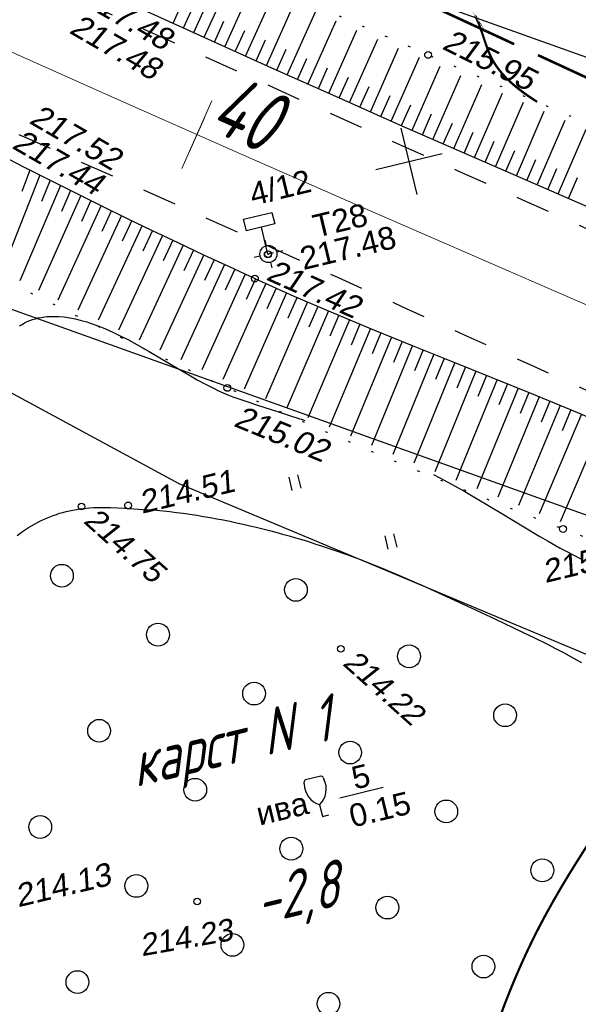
# Model space of a CAD drawing. Header units: millimetres. Extents: x -10 to 1169, y 1 to 1686.
# Tile 6 of 224: x 199 to 223, y 142 to 186. Entities that reach past the tile are written whole.
import ezdxf
from ezdxf.enums import TextEntityAlignment as Align

# ---------------------------------------------------------------- set-up
doc = ezdxf.new("R2010")
doc.units = ezdxf.units.MM
for name, pattern in [('ADOT1', [1, 0, -1]), ('AHIDDEN1', [2, 0.5, -1.5]), ('AHIDDEN2', [3, 1.5, -1.5]), ('PHANTOM2', [1.25, 0.625, -0.125, 0.125, -0.125, 0.125, -0.125])]:
    doc.linetypes.add(name, pattern=pattern)
for name, color, linetype in [('CONTURS', 7, 'Continuous'), ('COORDS', 7, 'Continuous'), ('IZOLINES', 32, 'Continuous'), ('PDIGIT', 170, 'Continuous'), ('PICKETS', 7, 'Continuous'), ('STATIONS', 7, 'Continuous'), ('ОБЪЕКТЫ_АВТОДОРОГ', 7, 'Continuous'), ('УЧАСТКИ', 7, 'Continuous')]:
    doc.layers.add(name, color=color, linetype=linetype)
doc.layers.add('RELF14_Карст', color=7, linetype='Continuous', lineweight=30)
doc.layers.add('СВЯЗЬ', color=170, linetype='Связь', lineweight=30)
doc.styles.add('GPR', font='isocpeui.ttf', dxfattribs={"width": 0.8})
doc.styles.get("Standard").update_dxf_attribs({"font": 'arial.ttf'})
doc.styles.add('Tahoma', font='isocpeui.ttf')
doc.linetypes.add('Связь', pattern='A,12.5,[130,ltypeshp.shx,S=1,R=-30,X=0,Y=0.9],1,[130,ltypeshp.shx,S=1,R=-30,X=0,Y=0.9],1,[130,ltypeshp.shx,S=1,R=-30,X=0,Y=0.9],4.5', length=19)

# ---------------------------------------------------------------- blocks, each defined once
blk = doc.blocks.new('133')
at = {"layer": 'CONTURS', "color": 7, "linetype": 'Continuous', "const_width": 0.2}
for points in [[(-11, 0), (-2, 0)], [(0, 0), (9, 0)]]:
    blk.add_lwpolyline(points, dxfattribs=at)
at = {"layer": 'CONTURS', "color": 7, "linetype": 'Continuous', "const_width": 0.5}
blk.add_lwpolyline([(-6.791, -0.003, 1), (-6.291, -0.003, 1)], format="xyb", close=True, dxfattribs=at)
blk = doc.blocks.new('401')
at = {"layer": 'CONTURS'}
for p, q in [((0, 0), (0, 1.2)), ((0.8, 0), (0.8, 1.2))]:
    blk.add_line(p, q, dxfattribs=at)
blk = doc.blocks.new('372')
at = {"layer": 'CONTURS'}
blk.add_circle((0, 0), 1, dxfattribs=at)
blk = doc.blocks.new('390_2')
at = {"layer": 'CONTURS', "color": 7}
for p, q in [((0.699, 3.473), (-0.691, 3.473)), ((0.002, 1.058), (0.002, 0.029)), ((0.018, -0.002), (0.579, -0.002))]:
    blk.add_line(p, q, dxfattribs=at)
at = {"layer": 'CONTURS', "color": 7, "linetype": 'Continuous'}
for centre, radius, start, end in [((-0.649, 3.258), 0.22, 101.94077, 167.69834), ((-0.691, 3.454), 0.0195, 90, 101.94077), ((0.649, 3.258), 0.22, 12.30166, 76.96726), ((1.009, 2.723), 1.954, 167.2459, 239.37602), ((-19.937, 7.463), 19.521, 347.2459, 347.69834), ((-1.009, 2.723), 1.954, 300.62398, 12.7541), ((19.936, 7.463), 19.521, 192.30166, 192.7541)]:
    blk.add_arc(centre, radius, start, end, dxfattribs=at)
blk = doc.blocks.new('5_1')
at = {"layer": 'STATIONS', "color": 7, "linetype": 'Continuous'}
for p, q in [((0.015, 0.765), (0.015, 1.257)), ((-0.776, 0), (-1.283, 0)), ((0.791, 0), (1.298, 0)), ((0.015, -0.765), (0.015, -1.257))]:
    blk.add_line(p, q, dxfattribs=at)
blk.add_circle((0, 0), 0.75, dxfattribs=at)
for p in [(0, 0), (0.761, 0)]:
    blk.add_point(p, dxfattribs=at)
blk = doc.blocks.new('пкк')
at = {"layer": 'ОБЪЕКТЫ_АВТОДОРОГ', "lineweight": 15, "ltscale": 200}
blk.add_line((-0.011, -0.822), (-0.008, 0.805), dxfattribs=at)
blk = doc.blocks.new('пк')
at = {"layer": 'ОБЪЕКТЫ_АВТОДОРОГ', "linetype": 'Continuous', "lineweight": 25, "xscale": 2, "yscale": 2, "zscale": 2}
blk.add_blockref('пкк', (0.003, 0.008), dxfattribs=at)

msp = doc.modelspace()

# ---------------------------------------------------------------- linework, layer by layer
at = {"layer": 'CONTURS', "lineweight": -2}
for p, q in [((206.01582, 185.33035), (207.26265, 188.03757)), ((206.92624, 184.91666), (208.17026, 187.63739)), ((207.83777, 184.50543), (209.0792, 187.23729)), ((208.74952, 184.09468), (209.98975, 186.83685)), ((209.66127, 183.68393), (210.9012, 186.43657)), ((210.57402, 183.27541), (211.81284, 186.03681)), ((207.38201, 184.71105), (207.79678, 185.62097)), ((211.48708, 182.8676), (212.7254, 185.63704)), ((208.29365, 184.30006), (208.70655, 185.21083)), ((212.40015, 182.45979), (213.63836, 185.23767)), ((209.20539, 183.88931), (209.61679, 184.80076)), ((213.3141, 182.05397), (214.55118, 184.83894)), ((210.11764, 183.47967), (210.52765, 184.39175)), ((214.22848, 181.64911), (215.4647, 184.44028)), ((211.03055, 183.0715), (211.4393, 183.98415)), ((215.14286, 181.24424), (216.3785, 184.04213)), ((211.94362, 182.66369), (212.35127, 183.57683)), ((216.05801, 180.84114), (217.29228, 183.64512)), ((216.97369, 180.43923), (218.20674, 183.24833)), ((212.85713, 182.25688), (213.26366, 183.17051)), ((217.88937, 180.03731), (219.12199, 182.85333)), ((213.77129, 181.85154), (214.17675, 182.76565)), ((214.68567, 181.44667), (215.09015, 182.36122)), ((218.80571, 179.63692), (220.03694, 182.45895)), ((215.60043, 181.04269), (216.00387, 181.9577)), ((219.72268, 179.23797), (220.95279, 182.06531)), ((216.51585, 180.64018), (216.91825, 181.55564)), ((220.63965, 178.83901), (221.86886, 181.67221)), ((217.43153, 180.23827), (217.83299, 181.15415)), ((221.55718, 178.44134), (222.7846, 181.27968)), ((218.34754, 179.83712), (218.74798, 180.75344)), ((222.47543, 178.04534), (223.70098, 180.88734)), ((219.2642, 179.43744), (219.66362, 180.35421)), ((220.18117, 179.03849), (220.57965, 179.95566)), ((221.09842, 178.64017), (221.49588, 179.55779)), ((222.01631, 178.24334), (222.41276, 179.1614)), ((199.7158, 178.86504), (198.03999, 174.62587)), ((200.16278, 178.64097), (199.78304, 177.71588)), ((222.93456, 177.84734), (223.33007, 178.7658)), ((200.60977, 178.4169), (198.82429, 174.22407)), ((201.05749, 178.19433), (200.65826, 177.27748)), ((201.50522, 177.97175), (199.65074, 173.80541)), ((201.95369, 177.75068), (201.54263, 176.83907)), ((202.40216, 177.5296), (200.50514, 173.37616)), ((202.8516, 177.3105), (202.43366, 176.40202)), ((203.30104, 177.09139), (201.37804, 172.94133)), ((203.75121, 176.87381), (203.32979, 175.96695)), ((204.20139, 176.65623), (202.26588, 172.50303)), ((204.65229, 176.44016), (204.22987, 175.53376)), ((205.10319, 176.22409), (203.1648, 172.0649)), ((205.55482, 176.00952), (205.13303, 175.10283)), ((206.00644, 175.79496), (204.07128, 171.62741)), ((206.45878, 175.58191), (206.03868, 174.67443)), ((206.91111, 175.36886), (204.98321, 171.19154)), ((207.36437, 175.15778), (206.94664, 174.24921)), ((207.81763, 174.9467), (205.89914, 170.75803)), ((208.27162, 174.73718), (207.85699, 173.82719)), ((208.7256, 174.52766), (206.82124, 170.32632)), ((209.18097, 174.32117), (208.77035, 173.40936)), ((209.63634, 174.11467), (207.74945, 169.89726)), ((210.09274, 173.91048), (209.68657, 172.99668)), ((210.54915, 173.70628), (208.67949, 169.47231)), ((211.4658, 173.30661), (209.61409, 169.04836)), ((211.00748, 173.50645), (210.60611, 172.59053)), ((212.38451, 172.91166), (210.54816, 168.63129)), ((211.92516, 173.10913), (211.52863, 172.19111)), ((213.3066, 172.52468), (211.48425, 168.21745)), ((212.84555, 172.71817), (212.4536, 171.79819)), ((214.22968, 172.14009), (212.4176, 167.80808)), ((213.76814, 172.33239), (213.38037, 171.41063)), ((215.15543, 171.76195), (213.35248, 167.40523)), ((214.69256, 171.95102), (214.30842, 171.02774)), ((215.61847, 171.57329), (215.23742, 170.64874)), ((216.08152, 171.38464), (214.2845, 167.00665)), ((216.54538, 171.19801), (216.16645, 170.27259)), ((217.00924, 171.01138), (215.21289, 166.61369)), ((217.47313, 170.82481), (217.09536, 169.89891)), ((217.93702, 170.63824), (216.13944, 166.22728)), ((218.86512, 170.2659), (217.06295, 165.84488)), ((218.40107, 170.45207), (218.02363, 169.52603)), ((219.79299, 169.893), (217.98416, 165.46853)), ((219.32905, 170.07945), (218.9511, 169.15362)), ((220.72019, 169.51843), (218.90376, 165.097)), ((220.25659, 169.70572), (219.87737, 168.78041)), ((221.64657, 169.14185), (219.81989, 164.72936)), ((221.18338, 169.33014), (220.80213, 168.40567)), ((222.57157, 168.76189), (220.73625, 164.36795)), ((222.10907, 168.95187), (221.72511, 168.02852)), ((223.0332, 168.5698), (222.64585, 167.64787)), ((223.49483, 168.37771), (221.64911, 164.01033)), ((224.41628, 167.98922), (222.56275, 163.65626))]:
    msp.add_line(p, q, dxfattribs=at)
at = {"layer": 'CONTURS', "color": 7, "linetype": 'Continuous', "lineweight": -2}
for p, q in [((209.32069, 177.09539), (209.31974, 177.09935)), ((209.72811, 175.39865), (209.44332, 176.58467)), ((209.96749, 175.45613), (209.72811, 175.39865))]:
    msp.add_line(p, q, dxfattribs=at)
at = {"layer": 'CONTURS', "linetype": 'AHIDDEN2', "flags": 128}
for points in [[(285.45612, 150.07385), (283.66355, 150.87322), (281.8696, 151.66936), (280.07428, 152.46225), (278.27759, 153.25192), (276.47952, 154.03835), (274.68007, 154.82154), (272.87925, 155.6015), (271.07706, 156.37822), (269.27349, 157.15171), (267.46854, 157.92196), (265.41342, 158.79018), (263.35421, 159.64874), (261.29189, 160.50001), (259.22746, 161.3463), (257.16192, 162.18998), (255.09626, 163.03339), (253.03147, 163.87886), (250.96855, 164.72875), (248.9085, 165.58539), (246.8523, 166.45114), (245.10678, 167.19346), (243.36263, 167.93907), (241.61974, 168.68769), (239.87799, 169.43903), (238.13729, 170.19281), (236.39751, 170.94873), (234.65854, 171.70652), (232.92028, 172.46589), (231.1826, 173.22655), (229.44539, 173.98822), (226.60124, 175.24159), (223.7607, 176.50317), (220.92309, 177.77137), (218.08769, 179.04459), (215.2538, 180.32125), (212.42072, 181.59975), (209.58774, 182.8785), (206.75416, 184.1559), (203.91929, 185.43035), (201.0824, 186.70027), (199.06597, 187.59818), (197.04813, 188.49295), (195.02939, 189.38575), (193.01028, 190.27775), (190.99135, 191.17011), (188.97312, 192.06401), (186.95612, 192.96062), (184.94089, 193.86109), (182.92795, 194.7666), (180.91783, 195.67832), (178.86342, 196.61687), (176.81077, 197.5594), (174.75982, 198.50577), (172.71055, 199.45582), (170.66292, 200.40942), (168.61688, 201.36644), (166.5724, 202.32673), (164.52943, 203.29014), (162.48793, 204.25654), (160.44788, 205.2258), (156.16752, 207.27589), (151.89642, 209.34541), (147.6335, 211.43205), (143.37769, 213.53349), (139.12792, 215.6474), (135.32628, 217.54971)], [(125.54329, 215.20061), (126.7467, 214.59679), (128.82034, 213.54903), (130.89202, 212.49729), (132.96266, 211.44344), (135.03317, 210.38934), (137.10449, 209.33686), (139.17754, 208.28786), (141.25325, 207.24421), (143.33254, 206.20778), (144.79554, 205.48259), (146.25892, 204.75812), (147.72283, 204.03466), (149.1874, 203.31252), (150.65276, 202.592), (152.11905, 201.87338), (153.5864, 201.15697), (155.05494, 200.44306), (156.52481, 199.73195), (157.99614, 199.02394), (159.95519, 198.08611), (161.91608, 197.15195), (163.87891, 196.2217), (165.84374, 195.29562), (167.81066, 194.37397), (169.77974, 193.45698), (171.75107, 192.54493), (173.72471, 191.63805), (175.70076, 190.73659), (177.67928, 189.84082), (179.74609, 188.91627), (181.81783, 188.00269), (183.89345, 187.09776), (185.97192, 186.19913), (188.05219, 185.30449), (190.13321, 184.4115), (192.21393, 183.51783), (194.29332, 182.62114), (196.37032, 181.71911), (198.4439, 180.8094), (201.31673, 179.53664), (204.1864, 178.25674), (207.05345, 176.97092), (209.91841, 175.68039), (212.78183, 174.38635), (215.64423, 173.09004), (218.50616, 171.79265), (221.36815, 170.49541), (224.23074, 169.19953), (227.09447, 167.90622), (228.58763, 167.23217), (230.08034, 166.55712), (231.57279, 165.88147), (233.06514, 165.20561), (234.55759, 164.52994), (236.05029, 163.85488), (237.54344, 163.18081), (239.03721, 162.50813), (240.53178, 161.83726), (242.02733, 161.16858), (244.25801, 160.17748), (246.49131, 159.19229), (248.72665, 158.21168), (250.96343, 157.23431), (253.20107, 156.25886), (255.43897, 155.284), (257.67654, 154.30841), (259.9132, 153.33074), (262.14836, 152.34969), (264.38142, 151.3639), (266.14573, 150.58179), (267.90958, 149.79867), (269.67299, 149.01453), (271.43595, 148.22937), (273.19846, 147.4432), (274.96052, 146.65602), (276.72213, 145.86782), (278.48329, 145.0786), (280.24401, 144.28837), (282.00427, 143.49712)]]:
    msp.add_lwpolyline(points, dxfattribs=at)
at = {"layer": 'CONTURS', "linetype": 'ADOT1', "flags": 128}
for points in [[(268.20326, 161.15383), (266.21313, 162.10263), (264.22099, 163.04701), (262.22686, 163.98697), (260.23072, 164.9225), (258.23258, 165.85362), (256.23244, 166.78032), (254.2303, 167.7026), (252.22615, 168.62045), (250.22001, 169.53389), (248.21186, 170.4429), (246.62497, 171.15674), (245.03638, 171.86689), (243.4463, 172.57376), (241.85491, 173.27773), (240.2624, 173.97922), (238.66896, 174.67862), (237.07477, 175.37633), (235.48002, 176.07276), (233.88491, 176.7683), (232.28962, 177.46335), (230.73929, 178.13652), (229.18759, 178.80652), (227.63485, 179.47416), (226.08142, 180.14019), (224.52763, 180.8054), (222.97382, 181.47057), (221.42033, 182.13647), (219.8675, 182.80388), (218.31566, 183.47359), (216.76516, 184.14636), (215.37469, 184.7522), (213.98467, 185.35905), (212.59508, 185.96691), (211.20593, 186.57577), (209.81722, 187.18565), (208.42895, 187.79653), (207.04112, 188.40843), (205.65372, 189.02133), (204.26677, 189.63524), (202.88025, 190.25016)], [(262.76948, 148.58164), (260.59712, 149.48122), (258.42102, 150.37058), (256.24118, 151.2497), (254.05759, 152.11859), (251.87026, 152.97725), (249.6792, 153.82569), (247.48438, 154.66389), (245.28583, 155.49187), (243.08354, 156.30961), (240.8775, 157.11713), (239.06651, 157.76108), (237.24771, 158.38406), (235.42337, 158.99213), (233.59577, 159.59132), (231.76718, 160.18771), (229.93988, 160.78734), (228.11613, 161.39626), (226.29822, 162.02054), (224.48841, 162.66623), (222.68898, 163.33938), (221.19851, 163.91695), (219.71101, 164.5036), (218.2267, 165.09939), (216.74582, 165.70438), (215.26862, 166.31865), (213.79531, 166.94225), (212.32614, 167.57524), (210.86134, 168.21769), (209.40115, 168.86967), (207.9458, 169.53122), (206.77813, 170.07048), (205.61325, 170.61585), (204.45115, 171.16733), (203.29182, 171.72491), (202.13528, 172.28861), (200.98151, 172.85842), (199.83052, 173.43434), (198.68232, 174.01637), (197.53689, 174.60452), (196.39424, 175.19877)]]:
    msp.add_lwpolyline(points, dxfattribs=at)
at = {"layer": 'CONTURS', "linetype": 'Continuous', "flags": 128}
for points in [[(204.26876, 186.1242), (207.07355, 184.84972), (209.88224, 183.58438), (212.69481, 182.32818), (215.51126, 181.08112), (218.33161, 179.8432), (221.15584, 178.61442), (223.98396, 177.39478), (226.81596, 176.18428), (229.65185, 174.98292), (231.43066, 174.23619), (233.21175, 173.49479), (234.99479, 172.75796), (236.77947, 172.02497), (238.56545, 171.29507), (240.35242, 170.56751), (242.14006, 169.84155), (243.92803, 169.11644), (245.71602, 168.39144), (247.5037, 167.6658), (249.54376, 166.83778), (251.58441, 166.01119), (253.62564, 165.18603), (255.66745, 164.36231)], [(197.93238, 179.77025), (199.04437, 179.20351), (200.15863, 178.64181), (201.27518, 178.08517), (202.394, 177.53358), (203.51509, 176.98704), (204.63847, 176.44555), (205.76412, 175.90912), (206.89205, 175.37774), (208.02226, 174.85141), (209.15474, 174.33013), (210.86934, 173.56303), (212.59524, 172.82106), (214.3298, 172.09838), (216.07041, 171.38911), (217.81444, 170.68741), (219.55927, 169.98742), (221.30226, 169.28328), (223.04081, 168.56914), (224.77228, 167.83913)]]:
    msp.add_lwpolyline(points, dxfattribs=at)
at = {"layer": 'CONTURS', "lineweight": -2}
msp.add_lwpolyline([(208.66043, 176.93685), (209.90511, 177.23572), (210.02775, 176.725), (208.78306, 176.42613)], close=True, dxfattribs=at)
at = {"layer": 'CONTURS', "linetype": 'AHIDDEN1', "const_width": 0.1, "flags": 128}
msp.add_lwpolyline([(219.52356, 140.7808), (219.65786, 141.18336), (219.79666, 141.58373), (219.93997, 141.98193), (220.08779, 142.37794), (220.24012, 142.77177), (220.39696, 143.16342), (220.55831, 143.55289), (220.72416, 143.94018), (220.89453, 144.32528), (221.0694, 144.70821), (221.35047, 145.29566), (221.64511, 145.87734), (221.95213, 146.45348), (222.27033, 147.02433), (222.5985, 147.59012), (222.93547, 148.15109), (223.28001, 148.7075), (223.63095, 149.25957), (223.98708, 149.80755), (224.3472, 150.35167), (224.5726, 150.68796), (224.79991, 151.02337), (225.02945, 151.35754), (225.26151, 151.69012), (225.49637, 152.02078), (225.73435, 152.34915), (225.97573, 152.67488), (226.22082, 152.99763), (226.46991, 153.31705), (226.7233, 153.63278), (226.87539, 153.81817), (227.02874, 154.00256), (227.18336, 154.18595), (227.33925, 154.36832), (227.4964, 154.54969), (227.65482, 154.73006), (227.8145, 154.90941), (227.97545, 155.08776), (228.13767, 155.2651), (228.30114, 155.44144)], dxfattribs=at)
at = {"layer": 'CONTURS'}
msp.add_lwpolyline([(212.88018, 151.54678), (214.79512, 152.0066)], dxfattribs=at)
at = {"layer": 'CONTURS', "lineweight": 30}
for centre, major_axis, ratio, start_param, end_param in [((214.9746, 146.72223), (-73.24687, 28.23378), 0.91082803, 5.24655082, 6.58642065), ((213.58849, 148.32883), (-45.21987, 17.53321), 0.8556701, 2.56698452, 6.79932219)]:
    msp.add_ellipse(centre, major_axis=major_axis, ratio=ratio, start_param=start_param, end_param=end_param, dxfattribs=at)
at = {"layer": 'COORDS', "lineweight": -2}
for p, q in [((216.27869, 178.01326), (215.57824, 180.93034)), ((214.46993, 179.12157), (217.38701, 179.82203))]:
    msp.add_line(p, q, dxfattribs=at)
at = {"layer": 'IZOLINES', "const_width": 0.1}
for points in [[(218.50042, 186.427), (218.55285, 186.35318), (218.55154, 186.35548), (218.59623, 186.2886)], [(218.83329, 185.86895), (218.90113, 185.72337), (218.9641, 185.57568), (219.02278, 185.42628), (219.07787, 185.27554), (219.18079, 184.97159), (219.2815, 184.66689), (219.39063, 184.36535), (219.45174, 184.21719), (219.5187, 184.07171), (219.59217, 183.92955), (219.67243, 183.79128), (219.75938, 183.65729), (219.85263, 183.52778), (219.95165, 183.40277), (220.05582, 183.28215), (220.16453, 183.16572), (220.27722, 183.05324), (220.39339, 182.94444), (220.5126, 182.83904), (220.63449, 182.73681), (220.75873, 182.63751), (221.01318, 182.44693), (221.23913, 182.28945), (221.52351, 182.10385), (221.55286, 182.08539), (221.55313, 182.08522)]]:
    msp.add_lwpolyline(points, dxfattribs=at)
at = {"layer": 'IZOLINES'}
for points in [[(198.81684, 172.24988), (198.92601, 172.31875), (199.03862, 172.38151), (199.15436, 172.43798), (199.27287, 172.48803), (199.39374, 172.53165), (199.51659, 172.56893), (199.64104, 172.60001), (199.76672, 172.6251), (200.02015, 172.65826), (200.27486, 172.67069), (200.52934, 172.66468), (200.78256, 172.6424), (201.03382, 172.60575), (201.28267, 172.55644), (201.52885, 172.49593), (201.77224, 172.42554), (202.01281, 172.34638), (202.25059, 172.25949), (202.48567, 172.16574), (202.71819, 172.06594), (202.9483, 171.96083), (203.17618, 171.85105), (203.62597, 171.61992), (204.06927, 171.37679), (204.50786, 171.12536), (205.37795, 170.61043), (206.2498, 170.09864), (206.61761, 169.89117), (206.9889, 169.69014), (207.36479, 169.49812), (207.56096, 169.40386), (207.76069, 169.31335), (207.76142, 169.31303), (207.76142, 169.31303), (207.76142, 169.31303), (207.76142, 169.31303), (207.76143, 169.31303), (207.76143, 169.31303), (207.76143, 169.31303), (207.76144, 169.31302), (207.76119, 169.31275), (207.9734, 169.2242), (208.18776, 169.14108), (208.40364, 169.0621), (208.83822, 168.91227), (209.27498, 168.76897), (210.15086, 168.4897), (210.71615, 168.3088), (211.32261, 168.1101), (211.35636, 168.09884), (211.3565, 168.0988)], [(216.99443, 165.73098), (217.273, 165.58444), (217.82685, 165.28528), (218.37637, 164.97831), (218.92192, 164.66443), (219.46405, 164.34471), (220.00347, 164.02049), (220.97407, 163.42956), (220.96971, 163.43229), (221.67777, 163.00609), (222.03382, 162.7987), (222.39211, 162.5977), (222.39168, 162.59778), (222.57154, 162.50003), (222.57127, 162.50049), (222.86125, 162.34546), (223.44317, 162.03909)], [(198.70729, 163.05654), (198.82968, 163.14587), (198.95385, 163.23268), (199.0798, 163.31683), (199.20756, 163.39817), (199.33711, 163.47655), (199.46844, 163.55184), (199.60155, 163.62389), (199.73638, 163.69257), (199.87291, 163.75773), (200.01106, 163.81927), (200.15077, 163.87707), (200.29197, 163.93104), (200.43455, 163.9811), (200.57841, 164.02721), (200.72345, 164.06933), (200.86954, 164.10744), (201.01658, 164.14157), (201.16443, 164.17176), (201.31299, 164.19807), (201.46213, 164.22058), (201.61175, 164.23943), (201.76174, 164.25472), (201.91201, 164.26663), (202.06248, 164.27533), (202.21307, 164.28099), (202.5143, 164.28409), (202.8154, 164.27779), (203.11621, 164.26428), (203.42401, 164.24597), (203.42257, 164.24644), (203.54415, 164.23865), (203.54412, 164.23876), (203.64377, 164.23299), (203.64385, 164.23269), (204.23723, 164.20055), (204.53369, 164.18081), (204.82988, 164.15756), (205.12574, 164.13059), (205.4212, 164.09985), (205.71625, 164.06542), (206.01084, 164.02743), (206.30495, 163.98602), (206.59858, 163.94138), (206.89171, 163.89365), (207.18434, 163.84298), (207.47646, 163.78953), (207.76806, 163.73339), (208.05915, 163.67466), (208.34971, 163.61343), (208.63974, 163.54975), (208.92922, 163.48367), (209.21815, 163.41522), (209.50649, 163.34441), (209.79425, 163.27127), (210.0814, 163.19579), (210.36791, 163.118), (210.65378, 163.03788), (210.93899, 162.95546), (211.22351, 162.87073), (211.50733, 162.7837), (211.79044, 162.6944), (212.07282, 162.60285), (212.63532, 162.4131), (213.19479, 162.21474), (213.75122, 162.00816), (214.30468, 161.79384), (214.85526, 161.57235), (215.40316, 161.34436), (215.9486, 161.1106), (216.49187, 160.87188), (217.03329, 160.62904), (217.57323, 160.38292), (218.65006, 159.88411), (219.72462, 159.38045), (220.88173, 158.83204), (220.88194, 158.83194), (220.88187, 158.83178), (221.43135, 158.56648), (221.98003, 158.29483), (221.98106, 158.29431), (221.98106, 158.29431), (221.98106, 158.29431), (221.98106, 158.29431), (221.98106, 158.29431), (221.98106, 158.29431), (221.98107, 158.29431), (221.98109, 158.29454), (222.36547, 158.09817), (222.74727, 157.89688), (223.1256, 157.68926), (223.3132, 157.58267), (223.49959, 157.474)]]:
    msp.add_lwpolyline(points, dxfattribs=at)
at = {"layer": 'PDIGIT', "color": 7, "lineweight": -2}
for p, q in [((205.56061, 185.53719), (205.98057, 186.44474)), ((206.47103, 185.12351), (206.88811, 186.03238)), ((199.26957, 179.0906), (198.91408, 178.15592))]:
    msp.add_line(p, q, dxfattribs=at)
at = {"layer": 'PICKETS', "color": 7, "lineweight": -2}
for centre in [(216.76516, 184.14636), (209.72106, 175.39376), (209.73024, 175.38979), (209.73615, 175.39944), (209.15474, 174.33013), (207.9458, 169.53122), (203.58597, 164.37167), (222.68898, 163.33938)]:
    msp.add_circle(centre, 0.15, dxfattribs=at)
at = {"layer": 'PICKETS', "color": 1, "lineweight": -2}
for centre in [(201.54346, 164.32452), (212.92795, 158.07761), (206.62497, 146.99268)]:
    msp.add_circle(centre, 0.14474, dxfattribs=at)
at = {"layer": 'ОБЪЕКТЫ_АВТОДОРОГ', "color": 0, "linetype": 'PHANTOM2', "lineweight": 15, "ltscale": 200}
msp.add_lwpolyline([(130.84937, 216.57934), (142.28529, 210.78315), (152.56667, 205.65918), (161.42648, 201.32799), (169.10266, 197.65416), (175.83318, 194.50227), (181.85601, 191.73692), (187.4091, 189.22267), (192.71231, 186.83726), (197.91302, 184.51094), (203.14054, 182.18711), (208.52413, 179.80916), (214.1931, 177.32048), (220.27673, 174.66447), (226.9043, 171.78451), (234.2051, 168.62401), (242.24513, 165.15375), (250.83722, 161.45419), (259.73091, 157.63316), (268.67575, 153.7985), (277.42129, 150.05806), (285.71706, 146.51968), (293.31261, 143.2912), (299.95748, 140.48047)], dxfattribs=at)
at = {"layer": 'СВЯЗЬ', "linetype": 'Связь', "lineweight": 30}
msp.add_lwpolyline([(1003.57598, 202.84445), (1000.59835, 168.59492), (871.56058, 145.36788), (758.87955, 121.88941), (650.69119, 102.74815), (634.99227, 95.47123), (608.47044, 71.07046), (595.48159, 81.85251), (592.27086, 95.54863), (488.2796, 98.86568), (399.41933, 99.46973), (387.05474, 101.26013), (366.57294, 107.95059), (359.87152, 108.23329), (347.43397, 102.66207), (313.42841, 119.67044), (255.91181, 144.33086), (205.82837, 165.32708), (141.73238, 199.93614), (116.10181, 212.96805)], dxfattribs=at)
at = {"layer": 'УЧАСТКИ', "color": 6, "linetype": 'Continuous', "lineweight": -2}
for p, q in [((238.16431, 178.86679), (180.08864, 199.64124)), ((172.22438, 182.36764), (230.77149, 161.42871))]:
    msp.add_line(p, q, dxfattribs=at)

# ---------------------------------------------------------------- block references
at = {"layer": 'CONTURS', "lineweight": -2}
for name, p, xscale, yscale, zscale, rotation in [('133', (220.54544, 184.61762), 0.5737216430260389, 0.5, 0.5737216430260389, 155.2117562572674), ('401', (210.79574, 165.03503), 0.4999999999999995, 0.4999999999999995, 0.4999999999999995, 13.50227474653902), ('401', (215.0162, 162.44896), 0.4999999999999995, 0.4999999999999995, 0.4999999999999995, 13.50227474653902), ('372', (200.67885, 161.28696), 0.4999999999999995, 0.4999999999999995, 0.4999999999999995, 13.50227474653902), ('372', (210.95447, 160.66638), 0.4999999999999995, 0.4999999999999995, 0.4999999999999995, 13.50227474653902), ('372', (204.8993, 158.70089), 0.4999999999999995, 0.4999999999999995, 0.4999999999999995, 13.50227474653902), ('372', (215.92628, 157.74921), 0.4999999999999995, 0.4999999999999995, 0.4999999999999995, 13.50227474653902), ('372', (209.11976, 156.11482), 0.4999999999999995, 0.4999999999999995, 0.4999999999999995, 13.50227474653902), ('372', (220.14674, 155.16314), 0.4999999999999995, 0.4999999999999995, 0.4999999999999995, 13.50227474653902), ('372', (202.31323, 154.48044), 0.4999999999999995, 0.4999999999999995, 0.4999999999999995, 13.50227474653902), ('372', (213.34022, 153.52876), 0.4999999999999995, 0.4999999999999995, 0.4999999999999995, 13.50227474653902), ('372', (206.53369, 151.89437), 0.4999999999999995, 0.4999999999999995, 0.4999999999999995, 13.50227474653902), ('390_2', (212.12284, 150.72492), 0.4999999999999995, 0.4999999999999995, 0.4999999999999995, 13.50227474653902), ('372', (217.56067, 150.94269), 0.4999999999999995, 0.4999999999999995, 0.4999999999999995, 13.50227474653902), ('372', (199.72717, 150.25998), 0.4999999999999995, 0.4999999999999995, 0.4999999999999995, 13.50227474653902), ('372', (210.75415, 149.3083), 0.4999999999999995, 0.4999999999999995, 0.4999999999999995, 13.50227474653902), ('372', (221.78113, 148.35662), 0.4999999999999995, 0.4999999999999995, 0.4999999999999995, 13.50227474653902), ('372', (203.94762, 147.67391), 0.4999999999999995, 0.4999999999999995, 0.4999999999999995, 13.50227474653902), ('372', (214.9746, 146.72223), 0.4999999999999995, 0.4999999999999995, 0.4999999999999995, 13.50227474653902), ('372', (208.16808, 145.08784), 0.4999999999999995, 0.4999999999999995, 0.4999999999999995, 13.50227474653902), ('372', (219.19506, 144.13616), 0.4999999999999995, 0.4999999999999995, 0.4999999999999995, 13.50227474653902), ('372', (201.36155, 143.45346), 0.4999999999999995, 0.4999999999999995, 0.4999999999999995, 13.50227474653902), ('372', (212.38853, 142.50177), 0.4999999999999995, 0.4999999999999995, 0.4999999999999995, 13.50227474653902)]:
    msp.add_blockref(name, p, dxfattribs=dict(at, xscale=xscale, yscale=yscale, zscale=zscale, rotation=rotation))
at = {"layer": 'STATIONS', "lineweight": -2, "xscale": 0.4999999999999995, "yscale": 0.4999999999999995, "zscale": 0.4999999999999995, "rotation": 13.50227474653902}
msp.add_blockref('5_1', (209.7498, 175.40683), dxfattribs=at)
at = {"layer": 'ОБЪЕКТЫ_АВТОДОРОГ', "color": 0, "linetype": 'PHANTOM2', "lineweight": 15, "rotation": 336.1687995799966}
for name in ['пк', 'пкк']:
    msp.add_blockref(name, (206.62089, 180.64983), dxfattribs=at)

# ---------------------------------------------------------------- texts
at = {"layer": 'CONTURS', "lineweight": -2}
for s, p in [('4/12', (209.06543, 177.52194)), ('5', (213.54476, 151.89959)), ('0.15', (213.44128, 150.23128)), ('ива', (209.35647, 150.31886))]:
    msp.add_text(s, height=1, rotation=13.502275, dxfattribs=at).set_placement(p)
at = {"layer": 'PDIGIT', "color": 7, "lineweight": -2, "oblique": 10}
for s, height, rotation, p in [('217.48', 1, 329.952275, (201.44841, 186.44267)), ('217.48', 1, 329.952275, (200.95203, 185.13471)), ('215.95', 1, 333.52872, (217.33014, 184.4338)), ('217.52', 1, 329.952275, (199.18914, 181.17541)), ('217.44', 1, 329.952275, (198.43639, 180.07834)), ('217.42', 1, 335.946686, (209.60147, 174.29791)), ('215.02', 1, 337.637659, (208.1749, 167.87331)), ('214.51', 1, 13.502275, (204.18889, 164.00223)), ('214.75', 0.964933, 318.268713, (201.58237, 163.64332)), ('215.09', 1, 13.502275, (221.90907, 160.96455)), ('214.22', 0.964933, 318.268713, (212.96685, 157.39641)), ('214.13', 1, 13.502275, (198.75109, 146.73123)), ('214.23', 0.964933, 10.043216, (204.18388, 144.58326))]:
    msp.add_text(s, height=height, rotation=rotation, dxfattribs=at).set_placement(p)
at = {"layer": 'RELF14_Карст', "color": 32, "style": 'Tahoma', "oblique": 10, "width": 0.75}
for s, p in [('карст N 1', (203.91542, 152.00532)), ('-2,8', (209.34357, 145.96657))]:
    msp.add_text(s, height=2, rotation=13.465821, dxfattribs=at).set_placement(p)
at = {"layer": 'STATIONS', "color": 7, "lineweight": -2}
for s, p in [('T28  ', (211.8467, 176.12033)), ('217.48', (211.28363, 174.69917))]:
    msp.add_text(s, height=1, rotation=13.502275, dxfattribs=at).set_placement(p)
at = {"layer": 'ОБЪЕКТЫ_АВТОДОРОГ', "style": 'GPR', "width": 0.7}
msp.add_text('40', height=2.722459, rotation=336.1688, dxfattribs=at).set_placement((208.30172, 180.34009), align=Align.CENTER)

doc.saveas('drawing.dxf')
